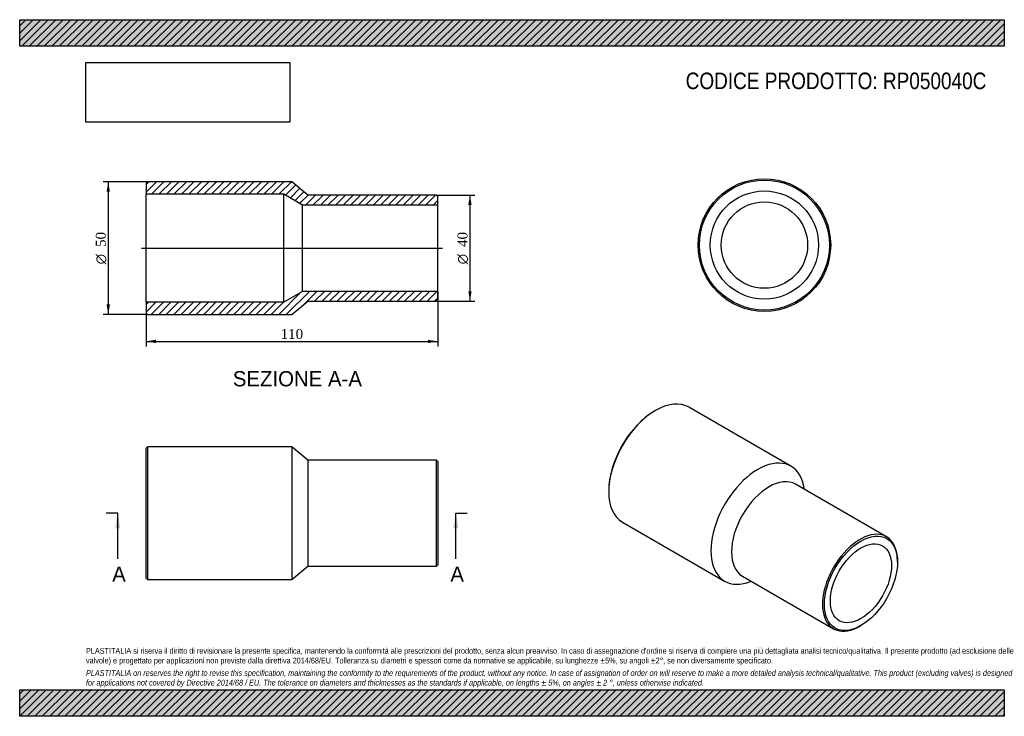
# Model space of a CAD drawing. Header units: millimetres. Extents: x 0 to 371, y 0 to 263.
import ezdxf
from ezdxf.enums import TextEntityAlignment as Align
from ezdxf.lldxf.tags import DXFTag

# ---------------------------------------------------------------- set-up
doc = ezdxf.new("R2010")
doc.units = ezdxf.units.MM
doc.header["$LTSCALE"] = 1.25
for name, color, linetype in [('Default', 7, 'Continuous'), ('DV4_Default', 7, 'Continuous'), ('RP050040C', 7, 'Continuous')]:
    doc.layers.add(name, color=color, linetype=linetype)
doc.styles.add('SEACAD_Solid_Edge_ANSI', font='seans.ttf')
doc.styles.add('SEACAD_Solid_Edge_ANSI1_Symbols', font='semeca1.ttf')
doc.styles.add('SEACAD_Times_New_Roman', font='times.ttf')
tags = doc.linetypes.add('CENTER2', pattern=[28.575, 19.05, -3.175, 3.175, -3.175]).pattern_tags.tags
tags[10:11] = [DXFTag(74, 4), DXFTag(75, 0), DXFTag(340, '0'), DXFTag(46, 0.0), DXFTag(50, 0.0), DXFTag(44, 0.0), DXFTag(45, 0.0)]
tags[8:9] = [DXFTag(74, 4), DXFTag(75, 0), DXFTag(340, '0'), DXFTag(46, 0.0), DXFTag(50, 0.0), DXFTag(44, 0.0), DXFTag(45, 0.0)]
tags[6:7] = [DXFTag(74, 4), DXFTag(75, 0), DXFTag(340, '0'), DXFTag(46, 0.0), DXFTag(50, 0.0), DXFTag(44, 0.0), DXFTag(45, 0.0)]
tags[4:5] = [DXFTag(74, 4), DXFTag(75, 0), DXFTag(340, '0'), DXFTag(46, 0.0), DXFTag(50, 0.0), DXFTag(44, 0.0), DXFTag(45, 0.0)]
doc.dimstyles.new('ANSImm', dxfattribs={"dimtxt": 3.75, "dimasz": 3.75, "dimexe": 1.875, "dimexo": 0, "dimgap": 0.9375, "dimtad": 1, "dimdsep": 46, "dimtxsty": 'SEACAD_Times_New_Roman', "dimblk1": '_SE_FILLED', "dimblk2": '_SE_FILLED', "dimsah": 1, "dimcen": 1.875, "dimazin": 0, "dimtfac": 0.85, "dimtdec": 3, "dimtofl": 0, "dimtmove": 0, "dimatfit": 3, "dimfxl": 1, "dimarcsym": 0})
picture_1 = doc.add_image_def('image1.jpg', size_in_pixel=(4302, 1260))

# ---------------------------------------------------------------- blocks, each defined once
blk = doc.blocks.new('SE')
at = {"layer": 'RP050040C', "color": 7, "linetype": 'Continuous'}
for p, q in [((48.15, 101.56), (47.65, 101.06)), ((47.65, 52.06), (47.65, 101.06)), ((48.15, 101.56), (48.15, 51.56)), ((102.65, 101.56), (48.15, 101.56)), ((102.65, 101.56), (102.65, 51.56)), ((108.65, 96.56), (102.65, 101.56)), ((108.65, 96.56), (108.65, 56.56)), ((157.15, 96.56), (108.65, 96.56)), ((157.15, 56.56), (157.15, 96.56)), ((157.65, 96.06), (157.15, 96.56)), ((157.65, 96.06), (157.65, 57.06)), ((102.65, 51.56), (108.65, 56.56)), ((108.65, 56.56), (157.15, 56.56)), ((157.15, 56.56), (157.65, 57.06)), ((47.65, 52.06), (48.15, 51.56)), ((48.15, 51.56), (102.65, 51.56))]:
    blk.add_line(p, q, dxfattribs=at)
blk = doc.blocks.new('SE1')
at = {"layer": 'RP050040C', "color": 7, "linetype": 'Continuous'}
for p, q in [((239.76, 115.25), (239.41, 115.04)), ((290.8, 94.23), (252.26, 116.48)), ((326.84, 67.65), (292.54, 87.45)), ((295.8, 85.57), (295.76, 85.82)), ((222.08, 85.04), (222.08, 84.63)), ((227.26, 73.18), (265.8, 50.93)), ((330.98, 58.09), (330.98, 58.5)), ((272.54, 52.81), (306.84, 33.01)), ((275.57, 50.84), (275.8, 50.93)), ((316.84, 34), (317.19, 34.21))]:
    blk.add_line(p, q, dxfattribs=at)
for centre, major_axis, start_param, end_param in [((239.76, 94.83), (-12.5, -21.65), 3.141593, 6.283185), ((239.41, 95.04), (12.25, 21.22), 0.785398, 2.356195), ((278.3, 72.58), (-12.5, -21.65), 2.511456, 6.283185), ((282.54, 70.13), (-10, -17.32), 3.141593, 6.283185), ((316.84, 50.33), (10, 17.32), 0, 3.926991), ((316.84, 50.33), (10, 17.32), 5.497787, 6.283185), ((278.3, 72.58), (-12.5, -21.65), 0, 0.630137)]:
    blk.add_ellipse(centre, major_axis=major_axis, ratio=0.57735, start_param=start_param, end_param=end_param, dxfattribs=at)
for major_axis in [(-9.75, -16.89), (-8.15, -14.12)]:
    blk.add_ellipse((317.19, 50.13), major_axis=major_axis, ratio=0.57735, dxfattribs=at)
blk = doc.blocks.new('SE2')
at = {"layer": 'RP050040C', "color": 7, "linetype": 'Continuous'}
for radius in [25, 24.5, 20.4, 16.3]:
    blk.add_circle((280.78, 177.58), radius, dxfattribs=at)
blk = doc.blocks.new('SE4')
at = {"color": 7, "linetype": 'Continuous', "style": 'SEACAD_Solid_Edge_ANSI'}
blk.add_text('A', height=5.75, dxfattribs=at).set_placement((34.89, 56.44), align=Align.TOP_LEFT)
blk = doc.blocks.new('SE5')
at = {"color": 7, "linetype": 'Continuous', "style": 'SEACAD_Solid_Edge_ANSI'}
blk.add_text('A', height=5.75, dxfattribs=at).set_placement((162.39, 56.44), align=Align.TOP_LEFT)
blk = doc.blocks.new('SEANNOT_GROUP')
at = {"linetype": 'Continuous'}
blk.add_hatch(color=7, dxfattribs=at).paths.add_polyline_path([(37.92, 70.81), (36.96, 76.56), (36, 70.81)])
at = {"color": 7, "linetype": 'Continuous'}
blk.add_lwpolyline([(36.96, 59.31), (36.96, 76.56)], dxfattribs=at)
blk = doc.blocks.new('SEANNOT_GROUP1')
at = {"linetype": 'Continuous'}
blk.add_hatch(color=7, dxfattribs=at).paths.add_polyline_path([(165.42, 70.81), (164.46, 76.56), (163.5, 70.81)])
at = {"color": 7, "linetype": 'Continuous'}
blk.add_lwpolyline([(164.46, 59.31), (164.46, 76.56)], dxfattribs=at)
blk = doc.blocks.new('SE3')
at = {"layer": 'Default', "color": 7, "linetype": 'CENTER2'}
for p, q in [((36.96, 76.56), (32.65, 76.56)), ((164.46, 76.56), (168.77, 76.56))]:
    blk.add_line(p, q, dxfattribs=at)
at = {"layer": 'Default', "color": 7, "linetype": 'CENTER2', "const_width": 0.0001}
blk.add_lwpolyline([(36.96, 76.56), (164.46, 76.56)], dxfattribs=at)
at = {"layer": 'Default'}
for name in ['SEANNOT_GROUP', 'SEANNOT_GROUP1', 'SE4', 'SE5']:
    blk.add_blockref(name, (0, 0), dxfattribs=at)
blk = doc.blocks.new('SE6')
at = {"layer": 'RP050040C', "linetype": 'Continuous'}
h = blk.add_hatch(dxfattribs=at)
h.set_pattern_fill('LINE', scale=0.62992, angle=45, style=0)
h.paths.add_polyline_path([(108.65, 196.44), (102.65, 201.44), (48.15, 201.44), (47.65, 200.94), (47.65, 196.84), (99.65, 196.84), (106.65, 192.74), (157.65, 192.74), (157.65, 195.94), (157.15, 196.44)])
h = blk.add_hatch(dxfattribs=at)
h.set_pattern_fill('LINE', scale=0.62992, angle=45, style=0)
h.paths.add_polyline_path([(102.65, 151.44), (108.65, 156.44), (157.15, 156.44), (157.65, 156.94), (157.65, 160.14), (106.65, 160.14), (99.65, 156.04), (47.65, 156.04), (47.65, 151.94), (48.15, 151.44)])
at = {"layer": 'DV4_Default', "color": 7, "linetype": 'CENTER2'}
blk.add_line((45.9, 176.44), (159.4, 176.44), dxfattribs=at)
at = {"layer": 'RP050040C', "color": 7, "linetype": 'Continuous'}
for p, q in [((47.65, 200.94), (48.15, 201.44)), ((47.65, 200.94), (47.65, 196.84)), ((102.65, 201.44), (48.15, 201.44)), ((108.65, 196.44), (102.65, 201.44)), ((47.65, 156.04), (47.65, 196.84)), ((47.65, 196.84), (99.65, 196.84)), ((99.65, 156.04), (99.65, 196.84)), ((99.65, 196.84), (106.65, 192.74)), ((157.15, 196.44), (108.65, 196.44)), ((157.15, 196.44), (157.65, 195.94)), ((157.65, 192.74), (157.65, 195.94)), ((106.65, 160.14), (106.65, 192.74)), ((106.65, 192.74), (157.65, 192.74)), ((157.65, 160.14), (157.65, 192.74)), ((106.65, 160.14), (99.65, 156.04)), ((157.65, 160.14), (106.65, 160.14)), ((157.65, 156.94), (157.65, 160.14)), ((99.65, 156.04), (47.65, 156.04)), ((47.65, 156.04), (47.65, 151.94)), ((102.65, 151.44), (108.65, 156.44)), ((108.65, 156.44), (157.15, 156.44)), ((157.65, 156.94), (157.15, 156.44)), ((48.15, 151.44), (47.65, 151.94)), ((48.15, 151.44), (102.65, 151.44))]:
    blk.add_line(p, q, dxfattribs=at)
blk = doc.blocks.new('GDimGGroup')
at = {"layer": 'Default', "linetype": 'Continuous'}
for points in [[(170.4, 192.69), (169.77, 196.44), (169.15, 192.69)], [(170.4, 160.19), (169.15, 160.19), (169.77, 156.44)]]:
    blk.add_hatch(color=7, dxfattribs=at).paths.add_polyline_path(points)
at = {"layer": 'Default', "color": 7, "linetype": 'Continuous'}
for p, q in [((157.15, 196.44), (171.65, 196.44)), ((169.77, 196.44), (169.77, 156.44)), ((157.15, 156.44), (171.65, 156.44))]:
    blk.add_line(p, q, dxfattribs=at)
for s, style, p in [('40', 'SEACAD_Times_New_Roman', (165.08, 176.86)), ('O', 'SEACAD_Solid_Edge_ANSI1_Symbols', (165.08, 170.33))]:
    blk.add_text(s, height=3.75, rotation=90, dxfattribs=dict(at, style=style)).set_placement(p, align=Align.TOP_LEFT)
blk = doc.blocks.new('DMBLK175')
at = {"layer": 'Default', "linetype": 'Continuous'}
for points in [[(51.4, 140.65), (51.4, 141.9), (47.65, 141.27)], [(153.9, 140.65), (157.65, 141.27), (153.9, 141.9)]]:
    blk.add_hatch(color=7, dxfattribs=at).paths.add_polyline_path(points)
at = {"layer": 'Default', "color": 7, "linetype": 'Continuous'}
for p, q in [((157.65, 160.14), (157.65, 139.4)), ((47.65, 156.04), (47.65, 139.4)), ((47.65, 141.27), (157.65, 141.27))]:
    blk.add_line(p, q, dxfattribs=at)
at = {"layer": 'Default', "color": 7, "linetype": 'Continuous', "style": 'SEACAD_Times_New_Roman'}
blk.add_text('110', height=3.75, dxfattribs=at).set_placement((98.38, 145.96), align=Align.TOP_LEFT)
blk = doc.blocks.new('_SE_FILLED')
at = {"color": 0}
blk.add_line((0, 0), (-1, 0), dxfattribs=at)
blk.add_solid([(0, 0), (-1, -0.1665), (-1, 0.1665), (0, 0)], dxfattribs=at)
blk = doc.blocks.new('GDimGGroup1')
at = {"layer": 'Default', "linetype": 'Continuous'}
for points in [[(32.77, 197.69), (34.02, 197.69), (33.39, 201.44)], [(32.77, 155.19), (33.39, 151.44), (34.02, 155.19)]]:
    blk.add_hatch(color=7, dxfattribs=at).paths.add_polyline_path(points)
at = {"layer": 'Default', "color": 7, "linetype": 'Continuous'}
for p, q in [((48.15, 201.44), (31.52, 201.44)), ((33.39, 201.44), (33.39, 151.44)), ((48.15, 151.44), (31.52, 151.44))]:
    blk.add_line(p, q, dxfattribs=at)
for s, style, p in [('50', 'SEACAD_Times_New_Roman', (28.7, 176.86)), ('O', 'SEACAD_Solid_Edge_ANSI1_Symbols', (28.7, 170.33))]:
    blk.add_text(s, height=3.75, rotation=90, dxfattribs=dict(at, style=style)).set_placement(p, align=Align.TOP_LEFT)

msp = doc.modelspace()

# ---------------------------------------------------------------- hatches: boundary and pattern name
at = {"layer": 'Default', "linetype": 'Continuous'}
h = msp.add_hatch(dxfattribs=at)
h.set_pattern_fill('LINE', scale=0.62992, angle=45, style=0)
h.paths.add_polyline_path([(371.25, 252.5), (371.25, 262.5), (0, 262.5), (0, 252.5)])
for points in [[(371.25, 252.5), (371.25, 262.5), (0, 262.5), (0, 252.5)], [(371.25, 0), (371.25, 10), (0, 10), (0, 0)]]:
    msp.add_hatch(color=7, dxfattribs=at).paths.add_polyline_path(points)
h = msp.add_hatch(dxfattribs=at)
h.set_pattern_fill('LINE', scale=0.62992, angle=45, style=0)
h.paths.add_polyline_path([(371.25, 0), (371.25, 10), (0, 10), (0, 0)])

# ---------------------------------------------------------------- linework, layer by layer
at = {"layer": 'Default', "color": 7, "linetype": 'Continuous'}
for p, q in [((0, 262.5), (371.25, 262.5)), ((0, 252.5), (0, 262.5)), ((371.25, 262.5), (371.25, 252.5)), ((371.25, 252.5), (0, 252.5)), ((0, 10), (371.25, 10)), ((0, 0), (0, 10)), ((371.25, 10), (371.25, 0)), ((371.25, 0), (0, 0))]:
    msp.add_line(p, q, dxfattribs=at)

# ---------------------------------------------------------------- block references
at = {"layer": 'Default'}
for name in ['GDimGGroup1', 'SE6', 'SE2', 'GDimGGroup', 'SE1', 'SE', 'SE3']:
    msp.add_blockref(name, (0, 0), dxfattribs=at)

# ---------------------------------------------------------------- texts
at = {"layer": 'Default', "color": 7, "linetype": 'Continuous', "style": 'SEACAD_Solid_Edge_ANSI'}
msp.add_text('SEZIONE A-A', height=5.75, dxfattribs=at).set_placement((80.353, 130.089), align=Align.TOP_LEFT)
at = {"layer": 'Default', "attachment_point": 1}
for s, insert, char_height, width in [('{\\fArial Narrow|b0||i0||c0|p34;\\C7;\\H6.25;\\W1.;CODICE PRODOTTO: RP050040C}', (251.111, 242.58), 6.25, 113.76848), ("{\\fArial Narrow|b0||i0||c0|p34;\\C7;\\H2.1875;\\W1.;PLASTITALIA si riserva il diritto di revisionare la presente specifica, mantenendo la conformità alle prescrizioni del prodotto, senza alcun preavviso. In caso di assegnazione d'ordine si riserva di compiere una più dettagliata analisi tecnico/qualitativa. Il presente prodotto (ad esclusione delle \\P}{\\fArial Narrow|b0||i0||c0|p34;\\C7;\\H2.1875;\\W1.;valvole) è progettato per applicazioni non previste dalla direttiva 2014/68/EU. Tolleranza su diametri e spessori come da normative se applicabile, su lunghezze ±5%, su angoli ±2°, se non diversamente specificato.\\P}{\\fArial Narrow|b0||i0||c0|p34;\\C7;\\H0.625;\\W1.;   \\P}{\\fArial Narrow|b0||i1||c0|p34;\\C7;\\H2.1875;\\W1.;PLASTITALIA on reserves the right to revise this specification, maintaining the conformity to the requirements of the product, without any notice. In case of assignation of order on will reserve to make a more detailed analysis technical/qualitative. This product (excluding valves) is designed \\P}{\\fArial Narrow|b0||i1||c0|p34;\\C7;\\H2.1875;\\W1.;for applications not covered by Directive 2014/68 / EU. The tolerance on diameters and thicknesses as the standards if applicable, on lengths ± 5%, on angles ± 2 °, unless otherwise indicated.\\P}", (25, 25.753), 2.1875, 321.25)]:
    msp.add_mtext(s, dxfattribs=dict(at, insert=insert, char_height=char_height, width=width))

# ---------------------------------------------------------------- dimensions: what is measured, and where the dimension line sits
at = {"layer": 'Default', "color": 7, "linetype": 'Continuous'}
dim = msp.add_linear_dim(base=(157.649, 141.273), p1=(47.649, 156.041), p2=(157.649, 160.141), text='\\A1;<>', dimstyle='ANSImm', dxfattribs=at)
dim.commit()
dim.dimension.update_dxf_attribs({"geometry": 'DMBLK175', "text_midpoint": (102.649, 141.273), "dimtype": 160})

# ---------------------------------------------------------------- pictures from other files: only their frames are drawn
image = msp.add_image(picture_1, insert=(25, 223.879), size_in_units=(76.821, 22.5))
image.dxf.flags = 7

doc.saveas('drawing.dxf')
